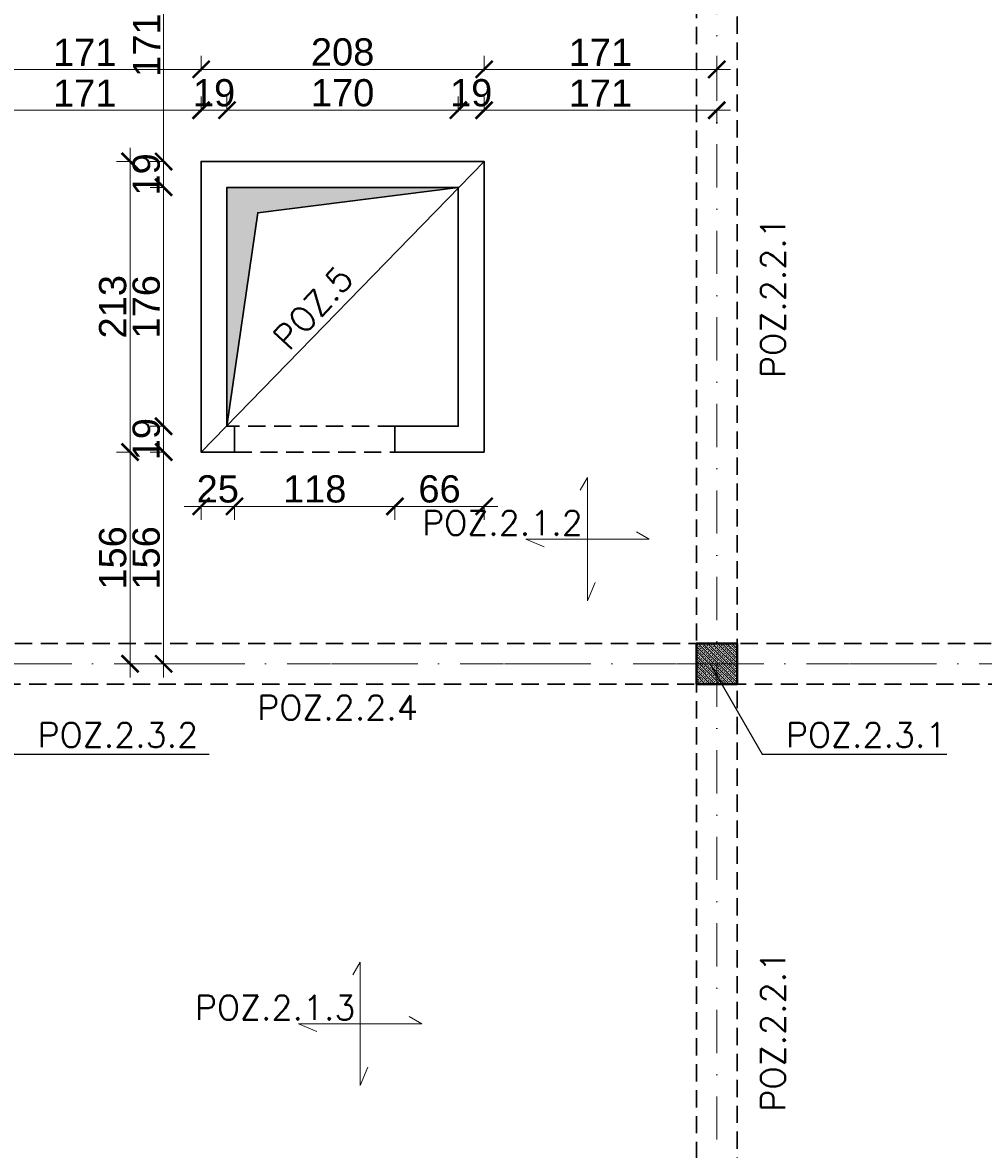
# Model space of a CAD drawing. Extents: x 4615668 to 9294084, y 5328875 to 10688993.
# Tile 48 of 67: x 4662190 to 4662897, y 5336364 to 5337192. Entities that reach past the tile are written whole.
import ezdxf

# ---------------------------------------------------------------- set-up
doc = ezdxf.new("R2010")
doc.units = 0
doc.header["$MEASUREMENT"] = 0
doc.linetypes.add('DASHDOT', pattern=[25.4, 12.7, -6.35, 0, -6.35])
doc.linetypes.add('DASHED', pattern=[19.05, 12.7, -6.35])
for name, color, linetype, lineweight in [('K-BELKI', 5, 'DASHED', 30), ('K-OPISY', 252, 'Continuous', 15), ('K-OPISY @ 10', 252, 'Continuous', 15), ('K-SCIANY CIENKI', 163, 'Continuous', 30), ('K-SCIANY GRUBY', 195, 'Continuous', 40), ('K-WIDOK', 45, 'Continuous', 20), ('K-WYMIARY', 7, 'Continuous', 15), ('Osie', 175, 'DASHDOT', 9), ('Wymiar', 7, 'Continuous', 9)]:
    doc.layers.add(name, color=color, linetype=linetype, lineweight=lineweight)
doc.styles.add('Arial Narrow 20', font='arial.ttf', dxfattribs={"height": 20})
doc.styles.add('Opis', font='simplex.shx')
doc.styles.add('Simplex', font='simplex.shx')
doc.dimstyles.new('1do100 ok', dxfattribs={"dimscale": 0.5, "dimtxt": 12, "dimasz": 25, "dimexe": 20, "dimexo": 0, "dimgap": 5, "dimtad": 1, "dimdec": 0, "dimzin": 9, "dimtxsty": 'Arial Narrow 20', "dimblk": 'ARCHTICK', "dimcen": 3, "dimdle": 20, "dimclrd": 256, "dimclre": 256, "dimclrt": 256, "dimadec": 0, "dimazin": 2, "dimtfac": 1, "dimtdec": 0, "dimtix": 1, "dimtmove": 2, "dimatfit": 3, "dimldrblk": 'NONE', "dimfxl": 0, "dimtvp": 1, "dimtolj": 1, "dimtzin": 0, "dimlwd": 5, "dimlwe": 5, "dimarcsym": 0})
doc.dimstyles.new('1do50', dxfattribs={"dimscale": 5, "dimtxt": 2.5, "dimasz": 2.5, "dimexe": 2.5, "dimexo": 0.5, "dimgap": 1, "dimtad": 1, "dimdec": 1, "dimrnd": 0.5, "dimzin": 12, "dimdsep": 46, "dimtxsty": 'Simplex', "dimblk": 'OBLIQUE', "dimcen": 0.5, "dimdle": 2.5, "dimclrd": 256, "dimclre": 256, "dimclrt": 256, "dimadec": 1, "dimazin": 3, "dimtfac": 1, "dimtdec": 1, "dimtix": 1, "dimtmove": 0, "dimatfit": 3, "dimfxl": 0, "dimtolj": 1, "dimtzin": 0, "dimarcsym": 0})

# ---------------------------------------------------------------- blocks, each defined once
blk = doc.blocks.new('_Oblique')
at = {"color": 0, "linetype": 'ByBlock', "lineweight": -2}
blk.add_line((-0.5, -0.5), (0.5, 0.5), dxfattribs=at)
blk = doc.blocks.new('G$C61CBF25F')
at = {"layer": 'Osie', "lineweight": 0, "ltscale": 2.5}
for p, q in [((855, 0), (855, 1880)), ((1525, 1240), (-5, 1240))]:
    blk.add_line(p, q, dxfattribs=at)
blk = doc.blocks.new('_ArchTick')
at = {"color": 0, "linetype": 'ByBlock', "const_width": 0.15}
blk.add_lwpolyline([(-0.5, -0.5), (0.5, 0.5)], dxfattribs=at)
blk = doc.blocks.new('*D6938')
at = {"layer": 'Defpoints', "color": 0}
for p in [(4663285.74, 5337500.67), (4663285.74, 5337275.57), (4661925.74, 5336735.57)]:
    blk.add_point(p, dxfattribs=at)
at = {"layer": 'K-WYMIARY', "lineweight": 5, "ltscale": 40}
for p, q in [((4661925.74, 5337499.42), (4661925.74, 5337510.67)), ((4663285.74, 5337499.42), (4663285.74, 5337510.67)), ((4661915.74, 5337500.67), (4663295.74, 5337500.67))]:
    blk.add_line(p, q, dxfattribs=at)
at = {"layer": 'K-WYMIARY', "linetype": 'ByBlock', "lineweight": 5, "xscale": 12.5, "yscale": 12.5, "zscale": 12.5, "rotation": 180}
blk.add_blockref('_ArchTick', (4661925.74, 5337500.67), dxfattribs=at)
at = {"layer": 'K-WYMIARY', "linetype": 'ByBlock', "lineweight": 5, "xscale": 12.5, "yscale": 12.5, "zscale": 12.5}
blk.add_blockref('_ArchTick', (4663285.74, 5337500.67), dxfattribs=at)
at = {"layer": 'K-WYMIARY', "lineweight": 0, "ltscale": 40, "insert": (4662605.74, 5337513.39), "char_height": 20, "attachment_point": 5, "style": 'Arial Narrow 20'}
blk.add_mtext('\\A1;1360', dxfattribs=at)
blk = doc.blocks.new('_None')
blk = doc.blocks.new('*D7025')
at = {"layer": 'Defpoints', "color": 0}
for p in [(4662321.74, 5337127.23), (4662150.74, 5337105.85), (4662321.74, 5337089.57)]:
    blk.add_point(p, dxfattribs=at)
at = {"layer": 'K-WYMIARY', "lineweight": 5, "ltscale": 40}
for p, q in [((4662150.74, 5337125.98), (4662150.74, 5337137.23)), ((4662321.74, 5337125.98), (4662321.74, 5337137.23)), ((4662140.74, 5337127.23), (4662331.74, 5337127.23))]:
    blk.add_line(p, q, dxfattribs=at)
at = {"layer": 'K-WYMIARY', "linetype": 'ByBlock', "lineweight": 5, "xscale": 12.5, "yscale": 12.5, "zscale": 12.5, "rotation": 180}
blk.add_blockref('_ArchTick', (4662150.74, 5337127.23), dxfattribs=at)
at = {"layer": 'K-WYMIARY', "linetype": 'ByBlock', "lineweight": 5, "xscale": 12.5, "yscale": 12.5, "zscale": 12.5}
blk.add_blockref('_ArchTick', (4662321.74, 5337127.23), dxfattribs=at)
at = {"layer": 'K-WYMIARY', "lineweight": 0, "ltscale": 40, "insert": (4662236.24, 5337139.77), "char_height": 20, "attachment_point": 5, "style": 'Arial Narrow 20'}
blk.add_mtext('\\A1;171', dxfattribs=at)
blk = doc.blocks.new('*D7026')
at = {"layer": 'Defpoints', "color": 0}
for p in [(4662340.74, 5337127.23), (4662321.74, 5337089.57), (4662340.74, 5337070.57)]:
    blk.add_point(p, dxfattribs=at)
at = {"layer": 'K-WYMIARY', "lineweight": 5, "ltscale": 40}
for p, q in [((4662321.74, 5337125.98), (4662321.74, 5337137.23)), ((4662340.74, 5337125.98), (4662340.74, 5337137.23)), ((4662321.74, 5337127.23), (4662309.24, 5337127.23)), ((4662311.74, 5337127.23), (4662350.74, 5337127.23)), ((4662340.74, 5337127.23), (4662353.24, 5337127.23))]:
    blk.add_line(p, q, dxfattribs=at)
at = {"layer": 'K-WYMIARY', "linetype": 'ByBlock', "lineweight": 5, "xscale": 12.5, "yscale": 12.5, "zscale": 12.5}
blk.add_blockref('_ArchTick', (4662321.74, 5337127.23), dxfattribs=at)
at = {"layer": 'K-WYMIARY', "linetype": 'ByBlock', "lineweight": 5, "xscale": 12.5, "yscale": 12.5, "zscale": 12.5, "rotation": 180}
blk.add_blockref('_ArchTick', (4662340.74, 5337127.23), dxfattribs=at)
at = {"layer": 'K-WYMIARY', "lineweight": 0, "ltscale": 40, "insert": (4662331.24, 5337139.94), "char_height": 20, "attachment_point": 5, "style": 'Arial Narrow 20'}
blk.add_mtext('\\A1;19', dxfattribs=at)
blk = doc.blocks.new('*D7027')
at = {"layer": 'Defpoints', "color": 0}
for p in [(4662510.74, 5337127.23), (4662340.74, 5337070.57), (4662510.74, 5337070.57)]:
    blk.add_point(p, dxfattribs=at)
at = {"layer": 'K-WYMIARY', "lineweight": 5, "ltscale": 40}
for p, q in [((4662340.74, 5337125.98), (4662340.74, 5337137.23)), ((4662510.74, 5337125.98), (4662510.74, 5337137.23)), ((4662330.74, 5337127.23), (4662520.74, 5337127.23))]:
    blk.add_line(p, q, dxfattribs=at)
at = {"layer": 'K-WYMIARY', "linetype": 'ByBlock', "lineweight": 5, "xscale": 12.5, "yscale": 12.5, "zscale": 12.5, "rotation": 180}
blk.add_blockref('_ArchTick', (4662340.74, 5337127.23), dxfattribs=at)
at = {"layer": 'K-WYMIARY', "linetype": 'ByBlock', "lineweight": 5, "xscale": 12.5, "yscale": 12.5, "zscale": 12.5}
blk.add_blockref('_ArchTick', (4662510.74, 5337127.23), dxfattribs=at)
at = {"layer": 'K-WYMIARY', "lineweight": 0, "ltscale": 40, "insert": (4662425.74, 5337139.94), "char_height": 20, "attachment_point": 5, "style": 'Arial Narrow 20'}
blk.add_mtext('\\A1;170', dxfattribs=at)
blk = doc.blocks.new('*D7028')
at = {"layer": 'Defpoints', "color": 0}
for p in [(4662529.74, 5337127.23), (4662529.74, 5337089.57), (4662510.74, 5337070.57)]:
    blk.add_point(p, dxfattribs=at)
at = {"layer": 'K-WYMIARY', "lineweight": 5, "ltscale": 40}
for p, q in [((4662510.74, 5337125.98), (4662510.74, 5337137.23)), ((4662529.74, 5337125.98), (4662529.74, 5337137.23)), ((4662510.74, 5337127.23), (4662498.24, 5337127.23)), ((4662500.74, 5337127.23), (4662539.74, 5337127.23)), ((4662529.74, 5337127.23), (4662542.24, 5337127.23))]:
    blk.add_line(p, q, dxfattribs=at)
at = {"layer": 'K-WYMIARY', "linetype": 'ByBlock', "lineweight": 5, "xscale": 12.5, "yscale": 12.5, "zscale": 12.5}
blk.add_blockref('_ArchTick', (4662510.74, 5337127.23), dxfattribs=at)
at = {"layer": 'K-WYMIARY', "linetype": 'ByBlock', "lineweight": 5, "xscale": 12.5, "yscale": 12.5, "zscale": 12.5, "rotation": 180}
blk.add_blockref('_ArchTick', (4662529.74, 5337127.23), dxfattribs=at)
at = {"layer": 'K-WYMIARY', "lineweight": 0, "ltscale": 40, "insert": (4662520.24, 5337139.94), "char_height": 20, "attachment_point": 5, "style": 'Arial Narrow 20'}
blk.add_mtext('\\A1;19', dxfattribs=at)
blk = doc.blocks.new('*D7029')
at = {"layer": 'Defpoints', "color": 0}
for p in [(4662700.74, 5337146.12), (4662700.74, 5337127.23), (4662529.74, 5337089.57)]:
    blk.add_point(p, dxfattribs=at)
at = {"layer": 'K-WYMIARY', "lineweight": 5, "ltscale": 40}
for p, q in [((4662529.74, 5337125.98), (4662529.74, 5337137.23)), ((4662519.74, 5337127.23), (4662710.74, 5337127.23)), ((4662700.74, 5337128.48), (4662700.74, 5337117.23))]:
    blk.add_line(p, q, dxfattribs=at)
at = {"layer": 'K-WYMIARY', "linetype": 'ByBlock', "lineweight": 5, "xscale": 12.5, "yscale": 12.5, "zscale": 12.5, "rotation": 180}
blk.add_blockref('_ArchTick', (4662529.74, 5337127.23), dxfattribs=at)
at = {"layer": 'K-WYMIARY', "linetype": 'ByBlock', "lineweight": 5, "xscale": 12.5, "yscale": 12.5, "zscale": 12.5}
blk.add_blockref('_ArchTick', (4662700.74, 5337127.23), dxfattribs=at)
at = {"layer": 'K-WYMIARY', "lineweight": 0, "ltscale": 40, "insert": (4662615.24, 5337139.77), "char_height": 20, "attachment_point": 5, "style": 'Arial Narrow 20'}
blk.add_mtext('\\A1;171', dxfattribs=at)
blk = doc.blocks.new('*D7030')
at = {"layer": 'Defpoints', "color": 0}
for p in [(4662321.74, 5337157.21), (4662150.74, 5337146.12), (4662321.74, 5337089.57)]:
    blk.add_point(p, dxfattribs=at)
at = {"layer": 'K-WYMIARY', "lineweight": 5, "ltscale": 40}
for p, q in [((4662150.74, 5337155.96), (4662150.74, 5337167.21)), ((4662321.74, 5337155.96), (4662321.74, 5337167.21)), ((4662140.74, 5337157.21), (4662331.74, 5337157.21))]:
    blk.add_line(p, q, dxfattribs=at)
at = {"layer": 'K-WYMIARY', "linetype": 'ByBlock', "lineweight": 5, "xscale": 12.5, "yscale": 12.5, "zscale": 12.5, "rotation": 180}
blk.add_blockref('_ArchTick', (4662150.74, 5337157.21), dxfattribs=at)
at = {"layer": 'K-WYMIARY', "linetype": 'ByBlock', "lineweight": 5, "xscale": 12.5, "yscale": 12.5, "zscale": 12.5}
blk.add_blockref('_ArchTick', (4662321.74, 5337157.21), dxfattribs=at)
at = {"layer": 'K-WYMIARY', "lineweight": 0, "ltscale": 40, "insert": (4662236.24, 5337169.75), "char_height": 20, "attachment_point": 5, "style": 'Arial Narrow 20'}
blk.add_mtext('\\A1;171', dxfattribs=at)
blk = doc.blocks.new('*D7031')
at = {"layer": 'Defpoints', "color": 0}
for p in [(4662529.74, 5337157.21), (4662321.74, 5337089.57), (4662529.74, 5337089.57)]:
    blk.add_point(p, dxfattribs=at)
at = {"layer": 'K-WYMIARY', "lineweight": 5, "ltscale": 40}
for p, q in [((4662321.74, 5337155.96), (4662321.74, 5337167.21)), ((4662529.74, 5337155.96), (4662529.74, 5337167.21)), ((4662311.74, 5337157.21), (4662539.74, 5337157.21))]:
    blk.add_line(p, q, dxfattribs=at)
at = {"layer": 'K-WYMIARY', "linetype": 'ByBlock', "lineweight": 5, "xscale": 12.5, "yscale": 12.5, "zscale": 12.5, "rotation": 180}
blk.add_blockref('_ArchTick', (4662321.74, 5337157.21), dxfattribs=at)
at = {"layer": 'K-WYMIARY', "linetype": 'ByBlock', "lineweight": 5, "xscale": 12.5, "yscale": 12.5, "zscale": 12.5}
blk.add_blockref('_ArchTick', (4662529.74, 5337157.21), dxfattribs=at)
at = {"layer": 'K-WYMIARY', "lineweight": 0, "ltscale": 40, "insert": (4662425.74, 5337169.92), "char_height": 20, "attachment_point": 5, "style": 'Arial Narrow 20'}
blk.add_mtext('\\A1;208', dxfattribs=at)
blk = doc.blocks.new('*D7032')
at = {"layer": 'Defpoints', "color": 0}
for p in [(4662700.74, 5337157.21), (4662700.74, 5337146.12), (4662529.74, 5337089.57)]:
    blk.add_point(p, dxfattribs=at)
at = {"layer": 'K-WYMIARY', "lineweight": 5, "ltscale": 40}
for p, q in [((4662529.74, 5337155.96), (4662529.74, 5337167.21)), ((4662700.74, 5337155.96), (4662700.74, 5337167.21)), ((4662519.74, 5337157.21), (4662710.74, 5337157.21))]:
    blk.add_line(p, q, dxfattribs=at)
at = {"layer": 'K-WYMIARY', "linetype": 'ByBlock', "lineweight": 5, "xscale": 12.5, "yscale": 12.5, "zscale": 12.5, "rotation": 180}
blk.add_blockref('_ArchTick', (4662529.74, 5337157.21), dxfattribs=at)
at = {"layer": 'K-WYMIARY', "linetype": 'ByBlock', "lineweight": 5, "xscale": 12.5, "yscale": 12.5, "zscale": 12.5}
blk.add_blockref('_ArchTick', (4662700.74, 5337157.21), dxfattribs=at)
at = {"layer": 'K-WYMIARY', "lineweight": 0, "ltscale": 40, "insert": (4662615.24, 5337169.75), "char_height": 20, "attachment_point": 5, "style": 'Arial Narrow 20'}
blk.add_mtext('\\A1;171', dxfattribs=at)
blk = doc.blocks.new('*D7033')
at = {"layer": 'Defpoints', "color": 0}
for p in [(4662297.19, 5337260.57), (4662294.19, 5337089.57), (4662321.74, 5337089.57)]:
    blk.add_point(p, dxfattribs=at)
at = {"layer": 'K-WYMIARY', "lineweight": 5, "ltscale": 40}
for p, q in [((4662294.19, 5337270.57), (4662294.19, 5337079.57)), ((4662295.44, 5337260.57), (4662284.19, 5337260.57)), ((4662295.44, 5337089.57), (4662284.19, 5337089.57))]:
    blk.add_line(p, q, dxfattribs=at)
at = {"layer": 'K-WYMIARY', "linetype": 'ByBlock', "lineweight": 5, "xscale": 12.5, "yscale": 12.5, "zscale": 12.5}
for p, rotation in [((4662294.19, 5337260.57), 90), ((4662294.19, 5337089.57), 270)]:
    blk.add_blockref('_ArchTick', p, dxfattribs=dict(at, rotation=rotation))
at = {"layer": 'K-WYMIARY', "lineweight": 0, "ltscale": 40, "insert": (4662281.65, 5337175.07), "char_height": 20, "attachment_point": 5, "rotation": 90, "style": 'Arial Narrow 20'}
blk.add_mtext('\\A1;171', dxfattribs=at)
blk = doc.blocks.new('*D7034')
at = {"layer": 'Defpoints', "color": 0}
for p in [(4662321.74, 5337089.57), (4662294.19, 5337070.57), (4662340.74, 5337070.57)]:
    blk.add_point(p, dxfattribs=at)
at = {"layer": 'K-WYMIARY', "lineweight": 5, "ltscale": 40}
for p, q in [((4662294.19, 5337089.57), (4662294.19, 5337102.07)), ((4662294.19, 5337099.57), (4662294.19, 5337060.57)), ((4662295.44, 5337089.57), (4662284.19, 5337089.57)), ((4662295.44, 5337070.57), (4662284.19, 5337070.57)), ((4662294.19, 5337070.57), (4662294.19, 5337058.07))]:
    blk.add_line(p, q, dxfattribs=at)
at = {"layer": 'K-WYMIARY', "linetype": 'ByBlock', "lineweight": 5, "xscale": 12.5, "yscale": 12.5, "zscale": 12.5}
for p, rotation in [((4662294.19, 5337089.57), 270), ((4662294.19, 5337070.57), 90)]:
    blk.add_blockref('_ArchTick', p, dxfattribs=dict(at, rotation=rotation))
at = {"layer": 'K-WYMIARY', "lineweight": 0, "ltscale": 40, "insert": (4662281.48, 5337080.07), "char_height": 20, "attachment_point": 5, "rotation": 90, "style": 'Arial Narrow 20'}
blk.add_mtext('\\A1;19', dxfattribs=at)
blk = doc.blocks.new('*D7035')
at = {"layer": 'Defpoints', "color": 0}
for p in [(4662340.74, 5337070.57), (4662294.19, 5336895.06), (4662340.84, 5336895.06)]:
    blk.add_point(p, dxfattribs=at)
at = {"layer": 'K-WYMIARY', "lineweight": 5, "ltscale": 40}
for p, q in [((4662294.19, 5337080.57), (4662294.19, 5336885.06)), ((4662295.44, 5337070.57), (4662284.19, 5337070.57)), ((4662295.44, 5336895.06), (4662284.19, 5336895.06))]:
    blk.add_line(p, q, dxfattribs=at)
at = {"layer": 'K-WYMIARY', "linetype": 'ByBlock', "lineweight": 5, "xscale": 12.5, "yscale": 12.5, "zscale": 12.5}
for p, rotation in [((4662294.19, 5337070.57), 90), ((4662294.19, 5336895.06), 270)]:
    blk.add_blockref('_ArchTick', p, dxfattribs=dict(at, rotation=rotation))
at = {"layer": 'K-WYMIARY', "lineweight": 0, "ltscale": 40, "insert": (4662281.48, 5336982.81), "char_height": 20, "attachment_point": 5, "rotation": 90, "style": 'Arial Narrow 20'}
blk.add_mtext('\\A1;176', dxfattribs=at)
blk = doc.blocks.new('*D7036')
at = {"layer": 'Defpoints', "color": 0}
for p in [(4662340.84, 5336895.06), (4662294.19, 5336876.1), (4662333.99, 5336876.1)]:
    blk.add_point(p, dxfattribs=at)
at = {"layer": 'K-WYMIARY', "lineweight": 5, "ltscale": 40}
for p, q in [((4662294.19, 5336895.06), (4662294.19, 5336907.56)), ((4662294.19, 5336905.06), (4662294.19, 5336866.1)), ((4662295.44, 5336895.06), (4662284.19, 5336895.06)), ((4662295.44, 5336876.1), (4662284.19, 5336876.1)), ((4662294.19, 5336876.1), (4662294.19, 5336863.6))]:
    blk.add_line(p, q, dxfattribs=at)
at = {"layer": 'K-WYMIARY', "linetype": 'ByBlock', "lineweight": 5, "xscale": 12.5, "yscale": 12.5, "zscale": 12.5}
for p, rotation in [((4662294.19, 5336895.06), 270), ((4662294.19, 5336876.1), 90)]:
    blk.add_blockref('_ArchTick', p, dxfattribs=dict(at, rotation=rotation))
at = {"layer": 'K-WYMIARY', "lineweight": 0, "ltscale": 40, "insert": (4662281.48, 5336885.58), "char_height": 20, "attachment_point": 5, "rotation": 90, "style": 'Arial Narrow 20'}
blk.add_mtext('\\A1;19', dxfattribs=at)
blk = doc.blocks.new('*D7037')
at = {"layer": 'Defpoints', "color": 0}
for p in [(4662333.99, 5336876.1), (4662294.19, 5336720.57), (4662333.99, 5336720.57)]:
    blk.add_point(p, dxfattribs=at)
at = {"layer": 'K-WYMIARY', "lineweight": 5, "ltscale": 40}
for p, q in [((4662294.19, 5336886.1), (4662294.19, 5336710.57)), ((4662295.44, 5336876.1), (4662284.19, 5336876.1)), ((4662295.44, 5336720.57), (4662284.19, 5336720.57))]:
    blk.add_line(p, q, dxfattribs=at)
at = {"layer": 'K-WYMIARY', "linetype": 'ByBlock', "lineweight": 5, "xscale": 12.5, "yscale": 12.5, "zscale": 12.5}
for p, rotation in [((4662294.19, 5336876.1), 90), ((4662294.19, 5336720.57), 270)]:
    blk.add_blockref('_ArchTick', p, dxfattribs=dict(at, rotation=rotation))
at = {"layer": 'K-WYMIARY', "lineweight": 0, "ltscale": 40, "insert": (4662281.48, 5336798.33), "char_height": 20, "attachment_point": 5, "rotation": 90, "style": 'Arial Narrow 20'}
blk.add_mtext('\\A1;156', dxfattribs=at)
blk = doc.blocks.new('*D7038')
at = {"layer": 'Defpoints', "color": 0}
for p in [(4662269.55, 5336876.1), (4662321.74, 5336876.1), (4662274.83, 5336720.57)]:
    blk.add_point(p, dxfattribs=at)
at = {"layer": 'K-WYMIARY', "lineweight": 5, "ltscale": 40}
for p, q in [((4662269.55, 5336710.57), (4662269.55, 5336886.1)), ((4662270.8, 5336876.1), (4662259.55, 5336876.1)), ((4662270.8, 5336720.57), (4662259.55, 5336720.57))]:
    blk.add_line(p, q, dxfattribs=at)
at = {"layer": 'K-WYMIARY', "linetype": 'ByBlock', "lineweight": 5, "xscale": 12.5, "yscale": 12.5, "zscale": 12.5}
for p, rotation in [((4662269.55, 5336876.1), 90), ((4662269.55, 5336720.57), 270)]:
    blk.add_blockref('_ArchTick', p, dxfattribs=dict(at, rotation=rotation))
at = {"layer": 'K-WYMIARY', "lineweight": 0, "ltscale": 40, "insert": (4662256.84, 5336798.33), "char_height": 20, "attachment_point": 5, "rotation": 90, "style": 'Arial Narrow 20'}
blk.add_mtext('\\A1;156', dxfattribs=at)
blk = doc.blocks.new('*D7039')
at = {"layer": 'Defpoints', "color": 0}
for p in [(4662269.55, 5337089.57), (4662321.74, 5337089.57), (4662321.74, 5336876.1)]:
    blk.add_point(p, dxfattribs=at)
at = {"layer": 'K-WYMIARY', "lineweight": 5, "ltscale": 40}
for p, q in [((4662269.55, 5336866.1), (4662269.55, 5337099.57)), ((4662270.8, 5337089.57), (4662259.55, 5337089.57)), ((4662270.8, 5336876.1), (4662259.55, 5336876.1))]:
    blk.add_line(p, q, dxfattribs=at)
at = {"layer": 'K-WYMIARY', "linetype": 'ByBlock', "lineweight": 5, "xscale": 12.5, "yscale": 12.5, "zscale": 12.5}
for p, rotation in [((4662269.55, 5337089.57), 90), ((4662269.55, 5336876.1), 270)]:
    blk.add_blockref('_ArchTick', p, dxfattribs=dict(at, rotation=rotation))
at = {"layer": 'K-WYMIARY', "lineweight": 0, "ltscale": 40, "insert": (4662256.83, 5336982.83), "char_height": 20, "attachment_point": 5, "rotation": 90, "style": 'Arial Narrow 20'}
blk.add_mtext('\\A1;213', dxfattribs=at)
blk = doc.blocks.new('*D7040')
at = {"layer": 'Defpoints', "color": 0}
for p in [(4662321.74, 5336876.1), (4662346.24, 5336876.1), (4662346.24, 5336836.2)]:
    blk.add_point(p, dxfattribs=at)
at = {"layer": 'K-WYMIARY', "lineweight": 5, "ltscale": 40}
for p, q in [((4662321.74, 5336837.45), (4662321.74, 5336826.2)), ((4662346.24, 5336837.45), (4662346.24, 5336826.2)), ((4662321.74, 5336836.2), (4662309.24, 5336836.2)), ((4662311.74, 5336836.2), (4662356.24, 5336836.2)), ((4662346.24, 5336836.2), (4662358.74, 5336836.2))]:
    blk.add_line(p, q, dxfattribs=at)
at = {"layer": 'K-WYMIARY', "linetype": 'ByBlock', "lineweight": 5, "xscale": 12.5, "yscale": 12.5, "zscale": 12.5}
blk.add_blockref('_ArchTick', (4662321.74, 5336836.2), dxfattribs=at)
at = {"layer": 'K-WYMIARY', "linetype": 'ByBlock', "lineweight": 5, "xscale": 12.5, "yscale": 12.5, "zscale": 12.5, "rotation": 180}
blk.add_blockref('_ArchTick', (4662346.24, 5336836.2), dxfattribs=at)
at = {"layer": 'K-WYMIARY', "lineweight": 0, "ltscale": 40, "insert": (4662333.99, 5336848.91), "char_height": 20, "attachment_point": 5, "style": 'Arial Narrow 20'}
blk.add_mtext('\\A1;25', dxfattribs=at)
blk = doc.blocks.new('*D7041')
at = {"layer": 'Defpoints', "color": 0}
for p in [(4662346.24, 5336876.1), (4662464.24, 5336876.1), (4662464.24, 5336836.2)]:
    blk.add_point(p, dxfattribs=at)
at = {"layer": 'K-WYMIARY', "lineweight": 5, "ltscale": 40}
for p, q in [((4662346.24, 5336837.45), (4662346.24, 5336826.2)), ((4662464.24, 5336837.45), (4662464.24, 5336826.2)), ((4662336.24, 5336836.2), (4662474.24, 5336836.2))]:
    blk.add_line(p, q, dxfattribs=at)
at = {"layer": 'K-WYMIARY', "linetype": 'ByBlock', "lineweight": 5, "xscale": 12.5, "yscale": 12.5, "zscale": 12.5, "rotation": 180}
blk.add_blockref('_ArchTick', (4662346.24, 5336836.2), dxfattribs=at)
at = {"layer": 'K-WYMIARY', "linetype": 'ByBlock', "lineweight": 5, "xscale": 12.5, "yscale": 12.5, "zscale": 12.5}
blk.add_blockref('_ArchTick', (4662464.24, 5336836.2), dxfattribs=at)
at = {"layer": 'K-WYMIARY', "lineweight": 0, "ltscale": 40, "insert": (4662405.24, 5336848.91), "char_height": 20, "attachment_point": 5, "style": 'Arial Narrow 20'}
blk.add_mtext('\\A1;118', dxfattribs=at)
blk = doc.blocks.new('*D7042')
at = {"layer": 'Defpoints', "color": 0}
for p in [(4662464.24, 5336876.1), (4662529.74, 5336876.1), (4662529.74, 5336836.2)]:
    blk.add_point(p, dxfattribs=at)
at = {"layer": 'K-WYMIARY', "lineweight": 5, "ltscale": 40}
for p, q in [((4662464.24, 5336837.45), (4662464.24, 5336826.2)), ((4662529.74, 5336837.45), (4662529.74, 5336826.2)), ((4662454.24, 5336836.2), (4662539.74, 5336836.2))]:
    blk.add_line(p, q, dxfattribs=at)
at = {"layer": 'K-WYMIARY', "linetype": 'ByBlock', "lineweight": 5, "xscale": 12.5, "yscale": 12.5, "zscale": 12.5, "rotation": 180}
blk.add_blockref('_ArchTick', (4662464.24, 5336836.2), dxfattribs=at)
at = {"layer": 'K-WYMIARY', "linetype": 'ByBlock', "lineweight": 5, "xscale": 12.5, "yscale": 12.5, "zscale": 12.5}
blk.add_blockref('_ArchTick', (4662529.74, 5336836.2), dxfattribs=at)
at = {"layer": 'K-WYMIARY', "lineweight": 0, "ltscale": 40, "insert": (4662496.99, 5336848.91), "char_height": 20, "attachment_point": 5, "style": 'Arial Narrow 20'}
blk.add_mtext('\\A1;66', dxfattribs=at)

msp = doc.modelspace()

# ---------------------------------------------------------------- hatches: boundary and pattern name
at = {"layer": 'K-SCIANY CIENKI'}
msp.add_hatch(color=256, dxfattribs=at).paths.add_polyline_path([(4662510.74, 5337070.57), (4662340.74, 5337070.57), (4662340.74, 5336895.1), (4662340.74, 5336895.06), (4662363.37, 5337051.95)])
at = {"layer": 'K-WIDOK', "linetype": 'Continuous', "lineweight": 0}
h = msp.add_hatch(dxfattribs=at)
h.set_pattern_fill('ANSI33', color=256, scale=10, angle=270)
h.set_pattern_definition([(315, (-15252.2947, 579.1716), (1.767766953, 1.767766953), []), (315, (-15252.2947, 577.404), (1.767766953, 1.767766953), [1.25, -0.625])])
h.paths.add_polyline_path([(4662685.74, 5336705.57), (4662715.74, 5336705.57), (4662715.74, 5336735.57), (4662685.74, 5336735.57)])

# ---------------------------------------------------------------- linework, layer by layer
at = {"layer": 'K-BELKI'}
for points in [[(4662685.74, 5336135.57), (4662715.74, 5336135.57), (4662715.74, 5337245.57), (4662685.74, 5337245.57)], [(4662346.24, 5336876.1), (4662464.24, 5336876.1), (4662464.24, 5336895.1), (4662346.24, 5336895.1)], [(4662165.74, 5336735.57), (4663255.74, 5336735.57), (4663255.74, 5336705.57), (4662165.74, 5336705.57)]]:
    msp.add_lwpolyline(points, close=True, dxfattribs=at)
at = {"layer": 'K-OPISY'}
msp.add_line((4662321.74, 5336876.1), (4662529.74, 5337089.57), dxfattribs=at)
at = {"layer": 'K-SCIANY CIENKI'}
for points in [[(4662346.24, 5336895.1), (4662346.24, 5336876.1), (4662321.74, 5336876.1), (4662321.74, 5337089.57), (4662529.74, 5337089.57), (4662529.74, 5336876.1), (4662464.24, 5336876.1), (4662464.24, 5336895.1), (4662510.74, 5336895.1), (4662510.74, 5337070.57), (4662340.74, 5337070.57), (4662340.74, 5336895.06), (4662346.24, 5336895.06)], [(4662340.74, 5336895.06), (4662363.37, 5337051.95), (4662510.74, 5337070.57), (4662340.74, 5337070.57), (4662340.74, 5336895.1)]]:
    msp.add_lwpolyline(points, dxfattribs=at)
at = {"layer": 'K-SCIANY GRUBY'}
msp.add_lwpolyline([(4662685.74, 5336705.57), (4662715.74, 5336705.57), (4662715.74, 5336735.57), (4662685.74, 5336735.57)], close=True, dxfattribs=at)
at = {"layer": 'Osie', "lineweight": 0, "ltscale": 5}
msp.add_line((4663370.74, 5336720.57), (4662050.59, 5336720.57), dxfattribs=at)
msp.add_line((4663370.74, 5336720.57), (4662050.59, 5336720.57), dxfattribs=at)
at = {"layer": 'Wymiar', "linetype": 'Continuous', "ltscale": 40}
for p, q in [((4662605.65, 5336857.47), (4662600.34, 5336848.18)), ((4662605.65, 5336766.83), (4662605.65, 5336857.47)), ((4662650.97, 5336812.15), (4662641.69, 5336817.45)), ((4662560.33, 5336812.15), (4662650.97, 5336812.15)), ((4662560.33, 5336812.15), (4662573.81, 5336806.45)), ((4662605.65, 5336766.83), (4662611.35, 5336780.31)), ((4662438.62, 5336501.34), (4662433.32, 5336492.06)), ((4662438.62, 5336410.7), (4662438.62, 5336501.34)), ((4662483.94, 5336456.02), (4662474.66, 5336461.33)), ((4662393.3, 5336456.02), (4662483.94, 5336456.02)), ((4662393.3, 5336456.02), (4662406.79, 5336450.32)), ((4662438.62, 5336410.7), (4662444.32, 5336424.18))]:
    msp.add_line(p, q, dxfattribs=at)

# ---------------------------------------------------------------- block references
at = {"lineweight": 0, "ltscale": 40}
msp.add_blockref('G$C61CBF25F', (4661845.74, 5335480.57), dxfattribs=at)

# ---------------------------------------------------------------- texts
at = {"layer": 'K-OPISY', "char_height": 18, "style": 'Simplex'}
for s, insert, attachment_point in [('{\\C0;POZ.2.1.2}', (4662602.23, 5336815.04), 9), ('{\\C0;POZ.2.3.2}', (4662201.55, 5336659.23), 7), ('{\\C0;POZ.2.3.1}', (4662751.55, 5336659.23), 7), ('{\\C0;POZ.2.1.3}', (4662435.2, 5336458.92), 9)]:
    msp.add_mtext(s, dxfattribs=dict(at, insert=insert, attachment_point=attachment_point))
at = {"layer": 'K-OPISY @ 10', "char_height": 18, "width": 427.8745, "attachment_point": 1, "style": 'Opis'}
for s, insert, rotation in [('{\\C0;POZ.2.2.1}', (4662733.04, 5336930.57), 90), ('{\\C0;POZ.5}', (4662373.09, 5336961.8), 47.26546), ('{\\C0;POZ.2.2.4}', (4662362.97, 5336697.36), 0), ('{\\C0;POZ.2.2.1}', (4662733.04, 5336391.59), 90)]:
    msp.add_mtext(s, dxfattribs=dict(at, insert=insert, rotation=rotation))

# ---------------------------------------------------------------- dimensions: what is measured, and where the dimension line sits
at = {"layer": 'K-WYMIARY', "lineweight": 0, "ltscale": 40}
for base, p1, p2, picture, middle in [((4663285.74, 5337500.67), (4661925.74, 5336735.57), (4663285.74, 5337275.57), '*D6938', (4662605.74, 5337513.39)), ((4662321.74, 5337157.21), (4662150.74, 5337146.12), (4662321.74, 5337089.57), '*D7030', (4662236.24, 5337169.75)), ((4662529.74, 5337157.21), (4662321.74, 5337089.57), (4662529.74, 5337089.57), '*D7031', (4662425.74, 5337169.92)), ((4662700.74, 5337157.21), (4662529.74, 5337089.57), (4662700.74, 5337146.12), '*D7032', (4662615.24, 5337169.75)), ((4662321.74, 5337127.23), (4662150.74, 5337105.85), (4662321.74, 5337089.57), '*D7025', (4662236.24, 5337139.77)), ((4662340.74, 5337127.23), (4662321.74, 5337089.57), (4662340.74, 5337070.57), '*D7026', (4662331.24, 5337139.94)), ((4662510.74, 5337127.23), (4662340.74, 5337070.57), (4662510.74, 5337070.57), '*D7027', (4662425.74, 5337139.94)), ((4662529.74, 5337127.23), (4662510.74, 5337070.57), (4662529.74, 5337089.57), '*D7028', (4662520.24, 5337139.94)), ((4662700.74, 5337127.23), (4662529.74, 5337089.57), (4662700.74, 5337146.12), '*D7029', (4662615.24, 5337139.77)), ((4662346.24356, 5336836.19519), (4662321.743559, 5336876.096675), (4662346.24356, 5336876.096675), '*D7040', (4662333.993559, 5336848.90665)), ((4662464.24, 5336836.2), (4662346.24, 5336876.1), (4662464.24, 5336876.1), '*D7041', (4662405.24, 5336848.91)), ((4662529.74355943, 5336836.19519), (4662464.24355943, 5336876.0966749), (4662529.74355943, 5336876.0966749), '*D7042', (4662496.99355943, 5336848.90664976))]:
    dim = msp.add_linear_dim(base=base, p1=p1, p2=p2, dimstyle='1do100 ok', override={"dimfxl": 2.5}, dxfattribs=at)
    dim.commit()
    dim.dimension.update_dxf_attribs({"geometry": picture, "text_midpoint": middle})
for base, p1, p2, picture, middle in [((4662294.19, 5337089.57), (4662297.19, 5337260.57), (4662321.74, 5337089.57), '*D7033', (4662281.65, 5337175.07)), ((4662294.19, 5337070.57), (4662321.74, 5337089.57), (4662340.74, 5337070.57), '*D7034', (4662281.48, 5337080.07)), ((4662269.55, 5337089.57), (4662321.74, 5336876.1), (4662321.74, 5337089.57), '*D7039', (4662256.83, 5336982.83)), ((4662294.19, 5336895.06), (4662340.74, 5337070.57), (4662340.84, 5336895.06), '*D7035', (4662281.48, 5336982.81)), ((4662294.19, 5336876.1), (4662340.84, 5336895.06), (4662333.99, 5336876.1), '*D7036', (4662281.48, 5336885.58)), ((4662269.55, 5336876.1), (4662274.83, 5336720.57), (4662321.74, 5336876.1), '*D7038', (4662256.84, 5336798.33)), ((4662294.19, 5336720.57), (4662333.99, 5336876.1), (4662333.99, 5336720.57), '*D7037', (4662281.48, 5336798.33))]:
    dim = msp.add_linear_dim(base=base, p1=p1, p2=p2, angle=90, dimstyle='1do100 ok', override={"dimfxl": 2.5}, dxfattribs=at)
    dim.commit()
    dim.dimension.update_dxf_attribs({"geometry": picture, "text_midpoint": middle})

# ---------------------------------------------------------------- leaders
at = {"layer": 'K-OPISY', "annotation_type": 0, "has_hookline": 1, "hookline_direction": 0}
for points, text_width in [([(4662145.72, 5336720.74), (4662184.05, 5336654.23), (4662196.55, 5336654.23)], 126), ([(4662695.72, 5336720.74), (4662734.05, 5336654.23), (4662746.55, 5336654.23)], 118.29)]:
    msp.add_leader(points, dimstyle='1do50', override={"dimgap": 1, "dimtad": 1}, dxfattribs=dict(at, text_width=text_width))

doc.saveas('drawing.dxf')
